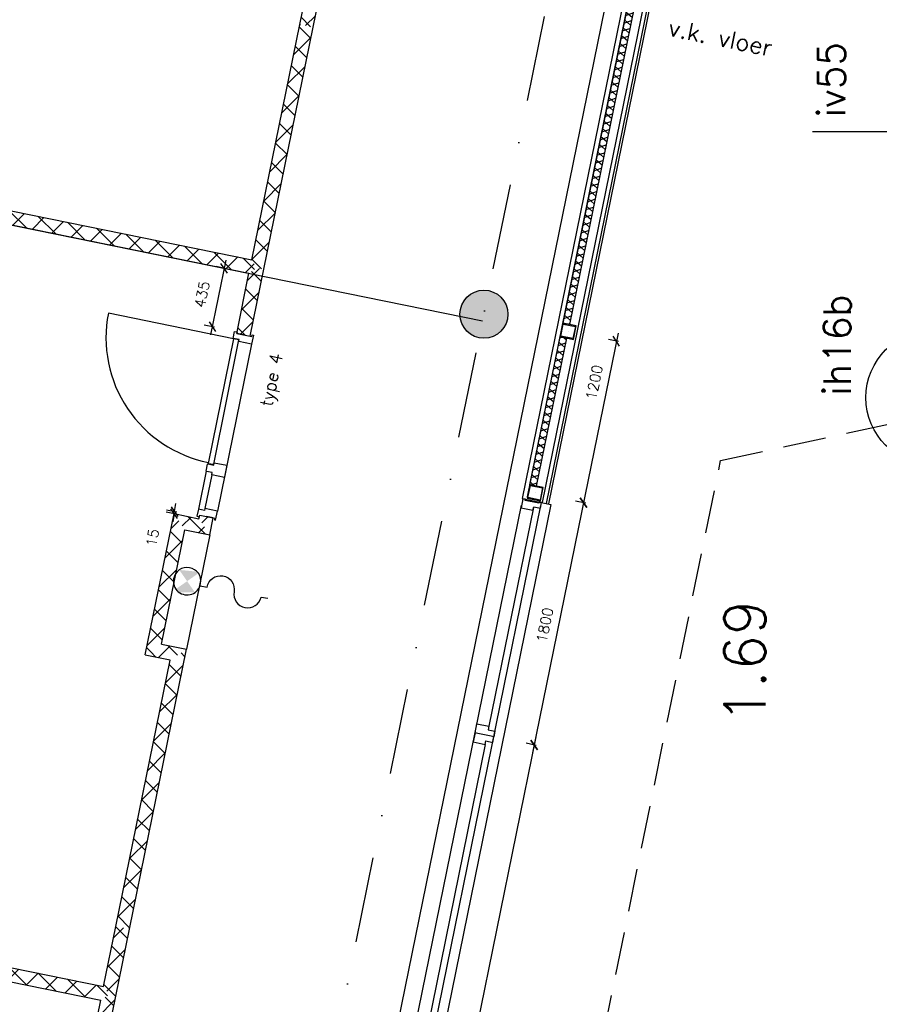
# Model space of a CAD drawing. Extents: x -84256 to 172857, y -58817 to 112048.
# Tile 60 of 90: x 29941 to 36197, y 60708 to 67877. Entities that reach past the tile are written whole.
import ezdxf
from ezdxf.enums import TextEntityAlignment as Align

# ---------------------------------------------------------------- set-up
doc = ezdxf.new("R2010")
doc.units = 0
doc.header["$LTSCALE"] = 50
doc.header["$MEASUREMENT"] = 0
doc.header["$PDMODE"] = 3
doc.header["$PDSIZE"] = 0.001
doc.linetypes.add('DASHDOT', pattern=[25, 12.5, -6.25, 0, -6.25])
doc.linetypes.add('HIDDEN', pattern=[9.375, 6.25, -3.125])
doc.layers.get('0').update_dxf_attribs({"linetype": 'CONTINUOUS'})
doc.layers.get('DEFPOINTS').update_dxf_attribs({"linetype": 'CONTINUOUS'})
for name, color, linetype in [('00', 7, 'CONTINUOUS'), ('_BRANDCOMPART', 6, 'DASHDOT'), ('_DETAILNUMMERS', 4, 'CONTINUOUS'), ('_DETAILNUMMERSTEKST', 4, 'CONTINUOUS'), ('A--A21--_F-23-', 9, 'CONTINUOUS'), ('A--A22--_F123-', 9, 'CONTINUOUS'), ('A--A28--_F-2--', 7, 'CONTINUOUS'), ('A--A28--_F12--', 7, 'CONTINUOUS'), ('A--A56--_F123-', 7, 'CONTINUOUS'), ('A--L21--', 3, 'CONTINUOUS'), ('A--L21--_F-2--', 7, 'CONTINUOUS'), ('A--L21A1_BUITENWAND', 1, 'CONTINUOUS'), ('A--L21A2_BUITENWAND', 2, 'CONTINUOUS'), ('A--L22--_F-2--', 7, 'CONTINUOUS'), ('A--L28--', 7, 'CONTINUOUS'), ('A--L28--_F-2--', 7, 'CONTINUOUS'), ('A--L28--_F12--', 7, 'CONTINUOUS'), ('A--L32--', 7, 'CONTINUOUS'), ('A--L32--_F-23-', 2, 'CONTINUOUS'), ('A--L32--_F123-', 1, 'CONTINUOUS'), ('A--L32--_F123-DRAAIR', 7, 'CONTINUOUS'), ('A--L35A1_PLAFONDS', 1, 'HIDDEN'), ('A--L3A1_VPORTS', 1, 'CONTINUOUS'), ('A--L56--', 7, 'CONTINUOUS'), ('A--L56--_F123-', 7, 'CONTINUOUS'), ('A--M$1A-_F123-', 1, 'CONTINUOUS'), ('A--M1$A-_F123-', 1, 'CONTINUOUS'), ('A--T$1A-_F123-_R', 4, 'CONTINUOUS'), ('A--T01A-25_TEKST', 2, 'CONTINUOUS'), ('TEKSTKOZIJNMERK', 2, 'CONTINUOUS'), ('X--LR---_CP', 7, 'CONTINUOUS')]:
    doc.layers.add(name, color=color, linetype=linetype)
doc.styles.add('ALFA-0_25', font='ROMANS')
doc.styles.add('B-01', font='SIMPLEX.SHX', dxfattribs={"width": 0.8, "height": 4.5})
doc.styles.add('HIEMSTRA', font='romans.shx')
doc.dimstyles.new('BEILEN$0', dxfattribs={"dimscale": 50, "dimtxt": 2.5, "dimasz": 2, "dimexe": 2, "dimexo": 0, "dimgap": 2, "dimtad": 1, "dimdec": 0, "dimzin": 0, "dimdsep": 46, "dimtxsty": 'ALFA-0_25', "dimblk1": 'OBLIQUE', "dimblk2": 'OBLIQUE', "dimsah": 1, "dimcen": -3, "dimdle": 2, "dimclrd": 1, "dimclre": 1, "dimclrt": 2, "dimadec": 0, "dimazin": 0, "dimtfac": 0.666667, "dimtofl": 0, "dimtmove": 2, "dimatfit": 3, "dimldrblk": 'OBLIQUE', "dimfxl": 1, "dimtvp": 0.833333, "dimtolj": 1, "dimtzin": 0, "dimarcsym": 0})
doc.dimstyles.get("Standard").update_dxf_attribs({"dimscale": 40, "dimtxt": 2.5, "dimasz": 2, "dimexe": 0.3, "dimexo": 0.3, "dimgap": 2, "dimtad": 0, "dimdec": 0, "dimzin": 0, "dimdsep": 46, "dimtxsty": 'HIEMSTRA', "dimblk1": 'OBLIQUE', "dimblk2": 'OBLIQUE', "dimsah": 1, "dimcen": -0.09, "dimdle": 0.3, "dimse1": 1, "dimclrd": 2, "dimclre": 2, "dimclrt": 3, "dimadec": 0, "dimazin": 0, "dimtfac": 1, "dimtdec": 4, "dimtix": 1, "dimtmove": 0, "dimatfit": 3, "dimldrblk": 'OBLIQUE', "dimfxl": 1, "dimtvp": 625, "dimtolj": 1, "dimtzin": 0, "dimarcsym": 0})
doc.dimstyles.new('STANDARD$0', dxfattribs={"dimscale": 50, "dimtxt": 2.5, "dimasz": 2, "dimexe": 2, "dimexo": 0, "dimgap": 2, "dimtad": 1, "dimdec": 0, "dimzin": 0, "dimdsep": 46, "dimtxsty": 'ALFA-0_25', "dimblk1": 'OBLIQUE', "dimblk2": 'OBLIQUE', "dimsah": 1, "dimcen": -3, "dimdle": 2, "dimclrd": 1, "dimclre": 1, "dimclrt": 2, "dimadec": 0, "dimazin": 0, "dimtfac": 0.666667, "dimtofl": 0, "dimtmove": 2, "dimatfit": 3, "dimldrblk": 'OBLIQUE', "dimfxl": 1, "dimtvp": 0.833333, "dimtolj": 1, "dimtzin": 0, "dimarcsym": 0})
pattern_1 = [(45, (-30914.09, -63290.64), (-84.85281, 84.85281), []), (135, (-30914.09, -63290.64), (-84.85281, -84.85281), [])]

# ---------------------------------------------------------------- blocks, each defined once
blk = doc.blocks.new('*U1198')
at = {"layer": 'A--A22--_F123-', "linetype": 'Continuous'}
h = blk.add_hatch(dxfattribs=at)
h.set_pattern_fill('ALFAKRS', color=256, scale=120, style=0)
h.set_pattern_definition([(45, (-30590.96, -60777.8), (-84.85281, 84.85281), []), (135, (-30590.96, -60777.8), (-84.85281, -84.85281), [])])
h.paths.add_polyline_path([(0, 0), (-39, 59), (50.3, 497), (99.3, 487.1), (148.3, 477.1), (49, -10)])
at = {"layer": 'A--L22--_F-2--', "color": 2, "linetype": 'Continuous'}
for points in [[(-39, 59), (-39, 59), (50.3, 497), (50.3, 497)], [(49, -10), (49, -10), (148.3, 477.1), (148.3, 477.1)]]:
    blk.add_lwpolyline(points, dxfattribs=at)
blk = doc.blocks.new('*U1197')
at = {"layer": 'A--A22--_F123-', "linetype": 'Continuous'}
h = blk.add_hatch(dxfattribs=at)
h.set_pattern_fill('ALFAKRS', color=256, scale=120, style=0)
h.set_pattern_definition([(45, (-32027.7, -67831.97), (-84.85281, 84.85281), []), (135, (-32027.7, -67831.97), (-84.85281, -84.85281), [])])
h.paths.add_polyline_path([(0, 0), (-49, 10), (26.2, 378.9), (75.1, 368.9), (124.1, 358.9), (49, -10)])
at = {"layer": 'A--L22--_F-2--', "color": 2, "linetype": 'Continuous'}
for points in [[(-49, 10), (-49, 10), (26.2, 378.9), (75.1, 368.9)], [(49, -10), (49, -10), (124.1, 358.9), (75.1, 368.9)]]:
    blk.add_lwpolyline(points, dxfattribs=at)
blk = doc.blocks.new('*U1193')
at = {"layer": 'A--A22--_F123-', "linetype": 'Continuous'}
h = blk.add_hatch(dxfattribs=at)
h.set_pattern_fill('ALFAKRS', color=256, scale=120, style=0)
h.set_pattern_definition([(45, (-31103.71, -64221.52), (-84.85281, 84.85281), []), (135, (-31103.71, -64221.52), (-84.85281, -84.85281), [])])
h.paths.add_polyline_path([(0, 0), (-39, 59), (142, 22.1), (181, -36.9), (220, -95.8), (39, -59)])
at = {"layer": 'A--L22--_F-2--', "color": 2, "linetype": 'Continuous'}
for points in [[(-39, 59), (-39, 59), (142, 22.1), (142, 22.1)], [(39, -59), (39, -59), (220, -95.8), (220, -95.8)]]:
    blk.add_lwpolyline(points, dxfattribs=at)
blk = doc.blocks.new('*U1192')
at = {"layer": 'A--A22--_F123-', "linetype": 'Continuous'}
h = blk.add_hatch(dxfattribs=at)
h.set_pattern_fill('ALFAKRS', color=256, scale=120, style=0)
h.set_pattern_definition([(45, (-25333.62, -61848.23), (-84.85281, 84.85281), []), (135, (-25333.62, -61848.23), (-84.85281, -84.85281), [])])
h.paths.add_polyline_path([(0, 0), (10, 49), (5218.3, -1011.5), (5257.3, -1070.4), (5198.4, -1109.5), (-10, -49)])
at = {"layer": 'A--L22--_F-2--', "color": 2, "linetype": 'Continuous'}
for points in [[(0, 0), (-10, -49), (5198.4, -1109.5), (5198.4, -1109.5)], [(0, 0), (10, 49), (5218.3, -1011.5), (5218.3, -1011.5)]]:
    blk.add_lwpolyline(points, dxfattribs=at)
blk = doc.blocks.new('*U1181')
at = {"layer": 'A--A22--_F123-', "linetype": 'Continuous'}
h = blk.add_hatch(dxfattribs=at)
h.set_pattern_fill('ALFAKRS', color=256, scale=120, style=0)
h.set_pattern_definition([(45, (-31668.61, -66069.16), (-84.85281, 84.85281), []), (135, (-31668.61, -66069.16), (-84.85281, -84.85281), [])])
h.paths.add_polyline_path([(0, 0), (-39, 59), (310.1, 1772.8), (359.1, 1762.8), (408.1, 1752.8), (49, -10)])
at = {"layer": 'A--L22--_F-2--', "color": 2, "linetype": 'Continuous'}
for points in [[(-39, 59), (-39, 59), (310.1, 1772.8), (310.1, 1772.8)], [(49, -10), (49, -10), (408.1, 1752.8), (408.1, 1752.8)]]:
    blk.add_lwpolyline(points, dxfattribs=at)
blk = doc.blocks.new('dr_930type4')
at = {"layer": 'A--L32--_F123-', "color": 1}
for p, q in [((67, 0), (1307, 0)), ((1038, -139), (1322, -139)), ((1057, -93.8), (1307, -93.8))]:
    blk.add_line(p, q, dxfattribs=at)
at = {"layer": 'A--L32--_F123-'}
for points in [[(0, -9), (0, 0), (67, 0), (67, -93.8), (52, -93.8), (52, -139), (0, -139), (0, -121), (12, -121), (12, -9), (0, -9)], [(969, 0), (1055, 0), (1057, 0), (1057, -93.8), (1057, -93.8), (1040, -93.8), (1040, -137), (1038, -139), (986, -139), (984, -137), (984, -93.8), (969, -93.8), (967, -93.8), (967, 0)], [(1374, -9), (1374, 0), (1307, 0), (1307, -93.8), (1322, -93.8), (1322, -139), (1374, -139), (1374, -121), (1362, -121), (1362, -9), (1374, -9)], [(54, -95.6), (54, -135.6), (980.1, -135.6), (977.1, -95.6), (54, -95.6)]]:
    blk.add_lwpolyline(points, close=True, dxfattribs=at)
blk.add_point((1374, 0), dxfattribs=at)
blk.add_point((1374, 0), dxfattribs=at)
at = {"layer": 'A--L32--_F123-DRAAIR', "color": 1}
blk.add_lwpolyline([(54, -135.6), (54, -1065.6, 0.414214), (973, -135.8)], format="xyb", dxfattribs=at)
at = {"layer": 'X--LR---_CP', "color": 1, "linetype": 'Continuous'}
blk.add_point((0, 0), dxfattribs=at)
at = {"layer": 'X--LR---_CP', "color": 1}
blk.add_point((982, 0), dxfattribs=at)
blk = doc.blocks.new('*U1161')
at = {"layer": 'A--A22--_F123-', "linetype": 'Continuous'}
h = blk.add_hatch(dxfattribs=at)
h.set_pattern_fill('ALFAKRS', color=256, scale=120, style=0)
h.set_pattern_definition([(45, (-31284.73, -64184.65), (-84.85281, 84.85281), []), (135, (-31284.73, -64184.65), (-84.85281, -84.85281), [])])
h.paths.add_polyline_path([(0, 0), (39, -59), (64.2, 64.7), (15.2, 74.7), (-33.8, 84.7), (-39, 59)])
at = {"layer": 'A--L22--_F-2--', "color": 2, "linetype": 'Continuous'}
for points in [[(-39, 59), (-39, 59), (-33.8, 84.7), (15.2, 74.7)], [(39, -59), (39, -59), (64.2, 64.7), (15.2, 74.7)]]:
    blk.add_lwpolyline(points, dxfattribs=at)
blk = doc.blocks.new('S050122-')
at = {"layer": 'A--A56--_F123-', "color": 2}
for points in [[(0.59, 1.09), (3.18, 1.29), (2, -0.33), (3.41, 1.09)], [(1.09, -2.11), (0.59, -1.74), (3.41, -1.74), (2, -0.33)]]:
    blk.add_solid(points, dxfattribs=at)
at = {"layer": 'A--L56--_F123-', "color": 1, "linetype": 'Continuous'}
blk.add_lwpolyline([(0, -0.33, 1), (4, -0.33, 1)], format="xyb", close=True, dxfattribs=at)
blk.add_lwpolyline([(4, -0.66), (5, -0.66, -1), (9, -0.66, 0.98), (13, -0.74), (14, -0.74)], format="xyb", dxfattribs=at)
blk = doc.blocks.new('*U1131')
at = {"layer": 'A--A22--_F123-', "linetype": 'Continuous'}
h = blk.add_hatch(dxfattribs=at)
h.set_pattern_fill('ALFAKRS', color=256, scale=120, style=0)
h.set_pattern_definition(pattern_1)
h.paths.add_polyline_path([(0, 0), (-59, -39), (150.6, 989.9), (189.6, 930.9), (228.6, 871.9), (59, 39)])
at = {"layer": 'A--L22--_F-2--', "color": 2, "linetype": 'Continuous'}
for points in [[(-59, -39), (-59, -39), (150.6, 989.9), (150.6, 989.9)], [(59, 39), (59, 39), (228.6, 871.9), (228.6, 871.9)]]:
    blk.add_lwpolyline(points, dxfattribs=at)
blk = doc.blocks.new('*U1130')
at = {"layer": 'A--A22--_F123-', "linetype": 'Continuous'}
h = blk.add_hatch(dxfattribs=at)
h.set_pattern_fill('ALFAKRS', color=256, scale=120, style=0)
h.set_pattern_definition(pattern_1)
h.paths.add_polyline_path([(0, 0), (-59, -39), (122.3, -75.9), (181.3, -36.9), (240.3, 2.1), (59, 39)])
at = {"layer": 'A--L22--_F-2--', "color": 2, "linetype": 'Continuous'}
for points in [[(59, 39), (59, 39), (240.3, 2.1), (240.3, 2.1)], [(-59, -39), (-59, -39), (122.3, -75.9), (122.3, -75.9)]]:
    blk.add_lwpolyline(points, dxfattribs=at)
blk = doc.blocks.new('*U1129')
at = {"layer": 'A--A22--_F123-', "linetype": 'Continuous'}
h = blk.add_hatch(dxfattribs=at)
h.set_pattern_fill('ALFAKRS', color=256, scale=120, style=0)
h.set_pattern_definition([(45, (-30690.23, -61264.85), (-84.85281, 84.85281), []), (135, (-30690.23, -61264.85), (-84.85281, -84.85281), [])])
h.paths.add_polyline_path([(0, 0), (49, -10), (464.1, 2027.9), (405.1, 1988.9), (346.2, 1949.8), (-49, 10)])
at = {"layer": 'A--L22--_F-2--', "color": 2, "linetype": 'Continuous'}
for points in [[(49, -10), (49, -10), (464.1, 2027.9), (464.1, 2027.9)], [(-49, 10), (-49, 10), (346.2, 1949.8), (346.2, 1949.8)]]:
    blk.add_lwpolyline(points, dxfattribs=at)
blk = doc.blocks.new('Q020478-')
at = {"layer": 'A--A28--_F12--', "color": 8}
for points in [[(0, 175), (-161.7, -67), (-175, 0)], [(0, 175), (-175, 0), (-161.7, 67)], [(0, 175), (-123.7, -123.7), (-161.7, -67)], [(0, 175), (-161.7, 67), (-123.7, 123.7)], [(0, 175), (-67, -161.7), (-123.7, -123.7)], [(0, 175), (-123.7, 123.7), (-67, 161.7)], [(0, 175), (0, -175), (-67, -161.7)], [(0, 175), (67, 161.7), (123.7, 123.7)], [(0, 175), (123.7, 123.7), (161.7, 67)], [(0, 175), (161.7, 67), (175, 0)], [(0, 175), (175, 0), (161.7, -67)], [(0, 175), (161.7, -67), (123.7, -123.7)], [(0, 175), (123.7, -123.7), (67, -161.7)], [(0, 175), (67, -161.7), (0, -175)]]:
    blk.add_solid(points, dxfattribs=at)
at = {"layer": 'A--L28--_F12--', "color": 3, "linetype": 'Continuous'}
blk.add_lwpolyline([(0, 175, -1), (0, -175, -1), (0, 175)], format="xyb", close=True, dxfattribs=at)
at = {"layer": 'X--LR---_CP'}
for p in [(0, 175), (175, 0), (175, 0)]:
    blk.add_point(p, dxfattribs=at)
blk = doc.blocks.new('_OBLIQUE')
at = {"color": 0, "linetype": 'ByBlock'}
blk.add_line((-0.5, -0.5), (0.5, 0.5), dxfattribs=at)
blk = doc.blocks.new('*D268')
at = {"layer": 'A--M$1A-_F123-', "color": 1, "linetype": 'Continuous', "lineweight": -2, "transparency": 16777216}
for p, q in [((36774, 66946.9), (36774, 66556.9)), ((36774, 66656.9), (36674, 66656.9))]:
    blk.add_line(p, q, dxfattribs=at)
at = {"layer": 'DEFPOINTS', "color": 0, "linetype": 'Continuous', "transparency": 16777216}
for p in [(35691.7, 66846.9), (36774, 66656.9), (36774, 66656.9)]:
    blk.add_point(p, dxfattribs=at)
at = {"layer": 'A--M$1A-_F123-', "color": 1, "linetype": 'Continuous', "lineweight": -2, "transparency": 16777216, "xscale": 100, "yscale": 100, "zscale": 100}
for p, rotation in [((36774, 66846.9), 90), ((36774, 66656.9), 270)]:
    blk.add_blockref('_OBLIQUE', p, dxfattribs=dict(at, rotation=rotation))
at = {"layer": 'A--M$1A-_F123-', "color": 2, "linetype": 'Continuous', "transparency": 16777216, "insert": (36512.8, 66751.9), "char_height": 62.5, "attachment_point": 5, "rotation": 90, "style": 'ALFA-0_25'}
blk.add_mtext('\\A1;190', dxfattribs=at)
blk = doc.blocks.new('*D341')
at = {"layer": 'A--M$1A-_F123-', "color": 2, "linetype": 'Continuous', "lineweight": -2, "transparency": 16777216}
for p, q in [((23981.9, 29671.5), (23903.5, 29687.4)), ((23978.7, 29655.8), (23984.3, 29683.2)), ((24079.9, 29651.5), (23981.9, 29671.5)), ((24079.9, 29651.5), (24158.2, 29635.5))]:
    blk.add_line(p, q, dxfattribs=at)
at = {"layer": 'DEFPOINTS', "color": 0, "linetype": 'Continuous', "transparency": 16777216}
for p in [(23976.3, 29644), (23981.9, 29671.5), (24074.3, 29624)]:
    blk.add_point(p, dxfattribs=at)
at = {"layer": 'A--M$1A-_F123-', "color": 2, "linetype": 'Continuous', "lineweight": -2, "transparency": 16777216, "xscale": 80, "yscale": 80, "zscale": 80}
for p, rotation in [((23981.9, 29671.5), 348.4862903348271), ((24079.9, 29651.5), 168.4862903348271)]:
    blk.add_blockref('_OBLIQUE', p, dxfattribs=dict(at, rotation=rotation))
at = {"layer": 'A--M$1A-_F123-', "color": 3, "linetype": 'Continuous', "transparency": 16777216, "insert": (36506, 90903.8), "char_height": 100, "attachment_point": 5, "rotation": 348.48629, "style": 'HIEMSTRA'}
blk.add_mtext('\\A1;100', dxfattribs=at)
blk = doc.blocks.new('*U914')
at = {"layer": 'A--A21--_F-23-', "linetype": 'Continuous'}
h = blk.add_hatch(dxfattribs=at)
h.set_pattern_fill('ALFAISO', color=256, scale=50, angle=78.48685, style=0)
h.set_pattern_definition([(138.487, (24.497, -4.99), (-33.1396, -37.4402), []), (198.487, (24.497, -4.99), (15.8543, -47.4198), [])])
h.paths.add_polyline_path([(0, 0), (-24.5, 5), (195, 1082.7), (219.5, 1077.7), (244, 1072.7), (24.5, -5)])
at = {"layer": 'A--L21--_F-2--', "color": 2, "linetype": 'Continuous'}
for points in [[(0, 0), (-24.5, 5), (195, 1082.7), (219.5, 1077.7)], [(0, 0), (24.5, -5), (244, 1072.7), (219.5, 1077.7)]]:
    blk.add_lwpolyline(points, dxfattribs=at)
blk = doc.blocks.new('*U913')
at = {"layer": 'A--A21--_F-23-', "linetype": 'Continuous'}
h = blk.add_hatch(dxfattribs=at)
h.set_pattern_fill('ALFAISO', color=256, scale=50, angle=258.48629, style=0)
h.set_pattern_definition([(318.4863, (-24.497, 4.99), (33.14, 37.4399), []), (18.4863, (-24.497, 4.99), (-15.8539, 47.42), [])])
h.paths.add_polyline_path([(0, 0), (24.5, -5), (-494.5, -2552.7), (-519, -2547.7), (-543.5, -2542.7), (-24.5, 5)])
at = {"layer": 'A--L21--_F-2--', "color": 2, "linetype": 'Continuous'}
for points in [[(0, 0), (-24.5, 5), (-543.5, -2542.7), (-519, -2547.7)], [(0, 0), (24.5, -5), (-494.5, -2552.7), (-519, -2547.7)]]:
    blk.add_lwpolyline(points, dxfattribs=at)
blk = doc.blocks.new('*D515')
at = {"layer": 'A--M1$A-_F123-', "color": 1, "lineweight": -2, "transparency": 16777216}
for p, q in [((33696.9, 62655.2), (32714.9, 57834.2)), ((33700.6, 62593.3), (33626.2, 62608.4)), ((32742.5, 57889.8), (32668.1, 57905))]:
    blk.add_line(p, q, dxfattribs=at)
at = {"layer": 'DEFPOINTS', "color": 0, "transparency": 16777216}
for p in [(33700.6, 62593.3), (32726.9, 57893), (32742.5, 57889.8)]:
    blk.add_point(p, dxfattribs=at)
at = {"layer": 'A--M1$A-_F123-', "color": 1, "lineweight": -2, "transparency": 16777216, "xscale": 60, "yscale": 60, "zscale": 60}
for p, rotation in [((33685, 62596.4), 78.4868011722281), ((32726.9, 57893), 258.4868011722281)]:
    blk.add_blockref('_OBLIQUE', p, dxfattribs=dict(at, rotation=rotation))
at = {"layer": 'A--M1$A-_F123-', "color": 2, "transparency": 16777216, "insert": (33103.4, 60280), "char_height": 75, "attachment_point": 5, "rotation": 78.4868, "style": 'ALFA-0_25'}
blk.add_mtext('\\A1;4800', dxfattribs=at)
blk = doc.blocks.new('*D516')
at = {"layer": 'A--M1$A-_F123-', "color": 1, "lineweight": -2, "transparency": 16777216}
for p, q in [((34056.2, 64419), (33673, 62537.6)), ((34059.9, 64357.1), (33985.5, 64372.2)), ((33700.6, 62593.3), (33626.2, 62608.4))]:
    blk.add_line(p, q, dxfattribs=at)
at = {"layer": 'DEFPOINTS', "color": 0, "transparency": 16777216}
for p in [(34059.9, 64357.1), (33685, 62596.4), (33700.6, 62593.3)]:
    blk.add_point(p, dxfattribs=at)
at = {"layer": 'A--M1$A-_F123-', "color": 1, "lineweight": -2, "transparency": 16777216, "xscale": 60, "yscale": 60, "zscale": 60}
for p, rotation in [((34044.3, 64360.3), 78.4876562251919), ((33685, 62596.4), 258.4876562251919)]:
    blk.add_blockref('_OBLIQUE', p, dxfattribs=dict(at, rotation=rotation))
at = {"layer": 'A--M1$A-_F123-', "color": 2, "transparency": 16777216, "insert": (33762.6, 63469), "char_height": 75, "attachment_point": 5, "rotation": 78.48766, "style": 'ALFA-0_25'}
blk.add_mtext('\\A1;1800', dxfattribs=at)
blk = doc.blocks.new('*D517')
at = {"layer": 'A--M1$A-_F123-', "color": 1, "lineweight": -2, "transparency": 16777216}
for p, q in [((34295.7, 65594.7), (34032.3, 64301.4)), ((34299.3, 65532.8), (34225, 65547.9)), ((34059.9, 64357.1), (33985.5, 64372.2))]:
    blk.add_line(p, q, dxfattribs=at)
at = {"layer": 'DEFPOINTS', "color": 0, "transparency": 16777216}
for p in [(34299.3, 65532.8), (34044.3, 64360.2), (34059.9, 64357.1)]:
    blk.add_point(p, dxfattribs=at)
at = {"layer": 'A--M1$A-_F123-', "color": 1, "lineweight": -2, "transparency": 16777216, "xscale": 60, "yscale": 60, "zscale": 60}
for p, rotation in [((34283.8, 65536), 78.48833946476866), ((34044.3, 64360.2), 258.4883394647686)]:
    blk.add_blockref('_OBLIQUE', p, dxfattribs=dict(at, rotation=rotation))
at = {"layer": 'A--M1$A-_F123-', "color": 2, "transparency": 16777216, "insert": (34122.5, 65235.8), "char_height": 75, "attachment_point": 5, "rotation": 78.48834, "style": 'ALFA-0_25'}
blk.add_mtext('\\A1;1200', dxfattribs=at)
blk = doc.blocks.new('Q020578-')
at = {"layer": 'A--A28--_F-2--', "linetype": 'Continuous'}
for points in [[(45, 45.1), (45, -44.9), (-45, -44.9), (-50, -49.9), (50, -49.9), (50, 50.1)], [(45, 45.1), (50, 50.1), (-50, 50.1), (-50, -49.9), (-45, -44.9), (-45, 45.1)]]:
    blk.add_hatch(color=3, dxfattribs=at).paths.add_polyline_path(points)
at = {"layer": 'A--L28--_F-2--', "color": 3, "linetype": 'Continuous'}
for points in [[(45, 45.1), (45, -44.9), (-45, -44.9), (-50, -49.9), (50, -49.9), (50, 50.1), (45, 45.1)], [(45, 45.1), (50, 50.1), (-50, 50.1), (-50, -49.9), (-45, -44.9), (-45, 45.1), (45, 45.1)]]:
    blk.add_lwpolyline(points, dxfattribs=at)
at = {"layer": 'X--LR---_CP', "color": 4, "linetype": 'Continuous'}
for p in [(-50, 0.1), (0, 0), (50, 0.1)]:
    blk.add_point(p, dxfattribs=at)
blk = doc.blocks.new('DETAILNR')
at = {"layer": '_DETAILNUMMERS'}
blk.add_circle((32.9, -23.2), 490.7, dxfattribs=at)
at = {"layer": 'X--LR---_CP'}
blk.add_point((0, 0), dxfattribs=at)
at = {"layer": '_DETAILNUMMERSTEKST', "style": 'ALFA-0_25'}
blk.add_attdef('DETAILNR', text='', height=200, rotation=90, dxfattribs=at).set_placement((-618.4, 223.8), align=Align.RIGHT)
blk = doc.blocks.new('*U859')
at = {"layer": 'A--A22--_F123-', "linetype": 'Continuous'}
h = blk.add_hatch(dxfattribs=at)
h.set_pattern_fill('ALFAKRS', color=256, scale=120, style=0)
h.set_pattern_definition([(45, (-26411.47, -67139.55), (-84.85281, 84.85281), []), (135, (-26411.47, -67139.55), (-84.85281, -84.85281), [])])
h.paths.add_polyline_path([(0, 0), (10, 49), (5218.1, -1011.4), (5257.1, -1070.4), (5198.2, -1109.4), (-10, -49)])
at = {"layer": 'A--L22--_F-2--', "color": 2, "linetype": 'Continuous'}
for points in [[(0, 0), (-10, -49), (5198.2, -1109.4), (5198.2, -1109.4)], [(0, 0), (10, 49), (5218.1, -1011.4), (5218.1, -1011.4)]]:
    blk.add_lwpolyline(points, dxfattribs=at)
blk = doc.blocks.new('*U858')
at = {"layer": 'A--A22--_F123-', "linetype": 'Continuous'}
h = blk.add_hatch(dxfattribs=at)
h.set_pattern_fill('ALFAKRS', color=256, scale=120, style=0)
h.set_pattern_definition([(45, (-30231.48, -59014.06), (-84.85281, 84.85281), []), (135, (-30231.48, -59014.06), (-84.85281, -84.85281), [])])
h.paths.add_polyline_path([(0, 0), (-49, 10), (300.5, 1724.7), (359.5, 1763.7), (408.5, 1753.7), (49, -10)])
at = {"layer": 'A--L22--_F-2--', "color": 2, "linetype": 'Continuous'}
for points in [[(-49, 10), (-49, 10), (300.5, 1724.7), (300.5, 1724.7)], [(49, -10), (49, -10), (408.5, 1753.7), (408.5, 1753.7)]]:
    blk.add_lwpolyline(points, dxfattribs=at)
blk = doc.blocks.new('*D622')
at = {"layer": 'A--M1$A-_F123-', "color": 1, "lineweight": -2, "transparency": 16777216}
for p, q in [((31440.7, 66125.8), (31330.4, 65581.9)), ((31444.4, 66063.8), (31370, 66078.9)), ((31357.9, 65637.5), (31283.5, 65652.6))]:
    blk.add_line(p, q, dxfattribs=at)
at = {"layer": 'DEFPOINTS', "color": 0, "transparency": 16777216}
for p in [(31444.4, 66063.8), (31342.3, 65640.7), (31357.9, 65637.5)]:
    blk.add_point(p, dxfattribs=at)
at = {"layer": 'A--M1$A-_F123-', "color": 1, "lineweight": -2, "transparency": 16777216, "xscale": 60, "yscale": 60, "zscale": 60}
for p, rotation in [((31428.8, 66067), 78.53198717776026), ((31342.3, 65640.7), 258.5319871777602)]:
    blk.add_blockref('_OBLIQUE', p, dxfattribs=dict(at, rotation=rotation))
at = {"layer": 'A--M1$A-_F123-', "color": 2, "transparency": 16777216, "insert": (31268.6, 65876.8), "char_height": 75, "attachment_point": 5, "rotation": 78.53199, "style": 'ALFA-0_25'}
blk.add_mtext('\\A1;435', dxfattribs=at)
blk = doc.blocks.new('*D623')
at = {"layer": 'A--M1$A-_F123-', "color": 1, "lineweight": -2, "transparency": 16777216}
for p, q in [((31083.5, 64292.1), (31008.8, 64305.5)), ((31067.8, 64294.9), (31078.4, 64353.9)), ((31080.8, 64277.3), (31006.1, 64290.7)), ((31065.2, 64280.1), (31054.5, 64221))]:
    blk.add_line(p, q, dxfattribs=at)
at = {"layer": 'DEFPOINTS', "color": 0, "transparency": 16777216}
for p in [(31065.2, 64280.1), (31080.8, 64277.3), (31083.5, 64292.1)]:
    blk.add_point(p, dxfattribs=at)
at = {"layer": 'A--M1$A-_F123-', "color": 1, "lineweight": -2, "transparency": 16777216, "xscale": 60, "yscale": 60, "zscale": 60}
for p, rotation in [((31065.2, 64280.1), 79.81405580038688), ((31067.8, 64294.9), 259.8140558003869)]:
    blk.add_blockref('_OBLIQUE', p, dxfattribs=dict(at, rotation=rotation))
at = {"layer": 'A--M1$A-_F123-', "color": 2, "transparency": 16777216, "insert": (30907.7, 64105), "char_height": 75, "attachment_point": 5, "rotation": 79.81406, "style": 'ALFA-0_25'}
blk.add_mtext('\\A1;15', dxfattribs=at)
blk = doc.blocks.new('*U857')
at = {"layer": 'A--A22--_F123-', "linetype": 'Continuous'}
h = blk.add_hatch(dxfattribs=at)
h.set_pattern_fill('ALFAKRS', color=256, scale=120, style=0)
h.set_pattern_definition([(45, (-31569.41, -65582.16), (-84.85281, 84.85281), []), (135, (-31569.41, -65582.16), (-84.85281, -84.85281), [])])
h.paths.add_polyline_path([(0, 0), (-49, 10), (40.2, 448), (99.2, 487), (148.2, 477), (49, -10)])
at = {"layer": 'A--L22--_F-2--', "color": 2, "linetype": 'Continuous'}
for points in [[(0, 0), (-49, 10), (40.2, 448), (40.2, 448)], [(0, 0), (49, -10), (148.2, 477), (148.2, 477)]]:
    blk.add_lwpolyline(points, dxfattribs=at)

msp = doc.modelspace()

# ---------------------------------------------------------------- linework, layer by layer
at = {"color": 4}
msp.add_line((37170.9, 67059.4), (35710.8, 67059.4), dxfattribs=at)
at = {"layer": '_BRANDCOMPART'}
msp.add_lwpolyline([(30494.6, 38221.7), (28457.9, 38236.7), (28457.9, 38236.7), (28457.9, 45608.5), (27870.4, 45675.5), (28200, 47293.7), (29563.6, 47293.7), (29893.6, 48913.5), (36087.2, 79318.8), (38726.9, 79318.8), (38727, 82343.2), (39358.5, 82343.2), (39358.5, 83251.9), (41161.4, 83251.9), (41154.9, 76346.4), (42676.3, 76346.4), (46227.6, 68844.3), (45422, 68503.3), (45422, 67290.8), (51065.6, 68757.4)], dxfattribs=at)
at = {"layer": 'A--L21--', "color": 2}
for p, q in [((33597.3, 64390.2), (33807, 64347.5)), ((33807, 64347.5), (32154.2, 56233.9))]:
    msp.add_line(p, q, dxfattribs=at)
at = {"layer": 'A--L21A1_BUITENWAND'}
for points in [[(35877, 76208.1), (35877, 76208.1), (30580.6, 50206.9), (32479.6, 50206.9)], [(36007.2, 76221.1), (33597.3, 64390.2)], [(36160.3, 76221.1), (33744.2, 64360.3)]]:
    msp.add_lwpolyline(points, dxfattribs=at)
at = {"layer": 'A--L21A2_BUITENWAND'}
for points in [[(36188.8, 76221.1), (33771.7, 64354.7)], [(36033.8, 76176.2), (33635.3, 64401.5)], [(35544.3, 72966.7), (33789.3, 64351.1)]]:
    msp.add_lwpolyline(points, dxfattribs=at)
at = {"layer": 'A--L32--_F-23-'}
for points in [[(33602.7, 64389.1), (33589.3, 64323.4), (33676.5, 64305.7), (33681.5, 64330.2), (33730.5, 64320.2), (33738.9, 64361.3), (33719.8, 64365.2), (33718, 64356.4), (33620, 64376.4), (33621.8, 64385.2)], [(33255.3, 62684), (33268.7, 62749.6), (33355.9, 62731.8), (33350.9, 62707.3), (33399.9, 62697.4), (33391.5, 62656.2), (33372.4, 62660.1), (33372.4, 62660.1), (33274.5, 62680.1), (33274.5, 62680.1)], [(33255.3, 62684), (33242, 62618.3), (33329.2, 62600.5), (33334.2, 62625), (33383.2, 62615.1), (33391.5, 62656.2), (33372.4, 62660.1), (33372.4, 62660.1), (33274.5, 62680.1), (33274.5, 62680.1)]]:
    msp.add_lwpolyline(points, close=True, dxfattribs=at)
at = {"layer": 'A--L32--_F123-', "color": 1}
for p, q in [((31959.5, 56322.5), (33593, 64341.7)), ((32090.7, 56270.3), (33734.2, 64338.5)), ((33680.2, 64324), (33355.9, 62731.8)), ((33329.2, 62600.5), (32871.9, 60355.5))]:
    msp.add_line(p, q, dxfattribs=at)
at = {"layer": 'A--L35A1_PLAFONDS'}
msp.add_lwpolyline([(38595.5, 60294.9, 0.337595), (36652, 57571.9), (36652, 40007.3), (33239.3, 40007.3, 0.15921), (31934.6, 50790), (32127.5, 50361.2), (35041.9, 64668.2), (38595.7, 65431.1)], format="xyb", dxfattribs=at)
at = {"layer": 'A--L3A1_VPORTS'}
msp.add_line((28060, 66752.9), (33309.8, 65684), dxfattribs=at)
at = {"layer": 'A--L56--', "linetype": 'Continuous'}
msp.add_line((31324, 64125.6), (31154.3, 63292.7), dxfattribs=at)

# ---------------------------------------------------------------- block references
at = {"layer": '00'}
ref = msp.add_blockref('DETAILNR', (36566.6, 65092.4), dxfattribs=dict(at, rotation=90))
ref.add_attrib('DETAILNR', 'ih16b', dxfattribs={"layer": '_DETAILNUMMERSTEKST', "height": 200, "rotation": 90, "style": 'ALFA-0_25'}).set_placement((35990.5, 65877.9), align=Align.RIGHT)
at = {"layer": 'A--L21--', "linetype": 'Continuous'}
for name, p in [('*U1197', (32027.7, 67832)), ('*U1181', (31668.6, 66069.2)), ('*U859', (26411.5, 67139.6)), ('*U857', (31569.4, 65582.2)), ('*U1131', (30914.1, 63290.6)), ('*U1193', (31103.7, 64221.5)), ('*U1161', (31284.7, 64184.6)), ('*U1130', (30914.1, 63290.6)), ('*U1129', (30690.2, 61264.8)), ('*U1192', (25333.6, 61848.2)), ('*U1198', (30591, 60777.8)), ('*U858', (30231.5, 59014.1))]:
    msp.add_blockref(name, p, dxfattribs=at)
at = {"layer": 'A--L21--', "color": 1}
for name, p in [('*U913', (34436.5, 68209.4)), ('*U914', (33678.1, 64486))]:
    msp.add_blockref(name, p, dxfattribs=at)
at = {"layer": 'A--L28--', "linetype": 'Continuous'}
msp.add_blockref('Q020478-', (33319.6, 65732.4), dxfattribs=at)
at = {"layer": 'A--L28--', "rotation": 348.4862903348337}
for p in [(33932.1, 65607.7), (33692.6, 64432)]:
    msp.add_blockref('Q020578-', p, dxfattribs=at)
at = {"layer": 'A--L32--', "linetype": 'Continuous', "rotation": 258.4862903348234}
msp.add_blockref('dr_930type4', (31641.4, 65579.7), dxfattribs=at)
at = {"layer": 'A--L56--', "linetype": 'Continuous', "xscale": 50, "yscale": 50, "rotation": 350.0000000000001}
msp.add_blockref('S050122-', (31063.8, 63821.9), dxfattribs=at)

# ---------------------------------------------------------------- texts
at = {"layer": '00', "color": 4, "style": 'ALFA-0_25'}
msp.add_text('iv55', height=200, rotation=90, dxfattribs=at).set_placement((35948.7, 67165.7))
at = {"layer": 'A--T$1A-_F123-_R', "style": 'ALFA-0_25'}
msp.add_text('1.69', height=300, rotation=90, dxfattribs=at).set_placement((35368.3, 62752.5))
at = {"layer": 'A--T01A-25_TEKST', "style": 'HIEMSTRA'}
msp.add_text('v.k. vloer', height=125, rotation=348.48629, dxfattribs=at).set_placement((34653.6, 67761.7))
at = {"layer": 'TEKSTKOZIJNMERK', "style": 'B-01'}
msp.add_text('type 4', height=90, rotation=78.486, dxfattribs=at).set_placement((31777.8, 65055.1))

# ---------------------------------------------------------------- dimensions: what is measured, and where the dimension line sits
at = {"layer": 'A--M$1A-_F123-', "linetype": 'Continuous'}
dim = msp.add_aligned_dim(p1=(24074.3, 29624), p2=(23976.3, 29644), distance=-28, dimstyle='Standard', dxfattribs=at)
dim.commit()
dim.dimension.update_dxf_attribs({"geometry": '*D341', "text_midpoint": (36506, 90903.8)})
dim = msp.add_linear_dim(base=(36774, 66656.9), p1=(35691.7, 66846.9), p2=(36774, 66656.9), angle=90, dimstyle='BEILEN$0', override={"dimtxt": 1.25, "dimgap": 0.9, "dimse1": 1}, dxfattribs=at)
dim.commit()
dim.dimension.update_dxf_attribs({"geometry": '*D268', "text_midpoint": (36512.8, 66751.9)})
at = {"layer": 'A--M1$A-_F123-'}
for base, p1, p2, angle, picture, middle in [((31342.3, 65640.7), (31444.4, 66063.8), (31357.9, 65637.5), 258.53199, '*D622', (31268.6, 65876.8)), ((34044.3, 64360.2), (34299.3, 65532.8), (34059.9, 64357.1), 258.48834, '*D517', (34122.5, 65235.8)), ((33685, 62596.4), (34059.9, 64357.1), (33700.6, 62593.3), 258.48766, '*D516', (33762.6, 63469)), ((31065.2, 64280.1), (31083.5, 64292.1), (31080.8, 64277.3), 259.81406, '*D623', (30907.7, 64105)), ((32726.9, 57893), (33700.6, 62593.3), (32742.5, 57889.8), 258.4868, '*D515', (33103.4, 60280))]:
    dim = msp.add_linear_dim(base=base, p1=p1, p2=p2, angle=angle, dimstyle='STANDARD$0', override={"dimscale": 30, "dimblk1": 'OBLIQUE', "dimblk2": 'OBLIQUE'}, dxfattribs=at)
    dim.commit()
    dim.dimension.update_dxf_attribs({"geometry": picture, "text_midpoint": middle, "dimtype": 161})

doc.saveas('drawing.dxf')
